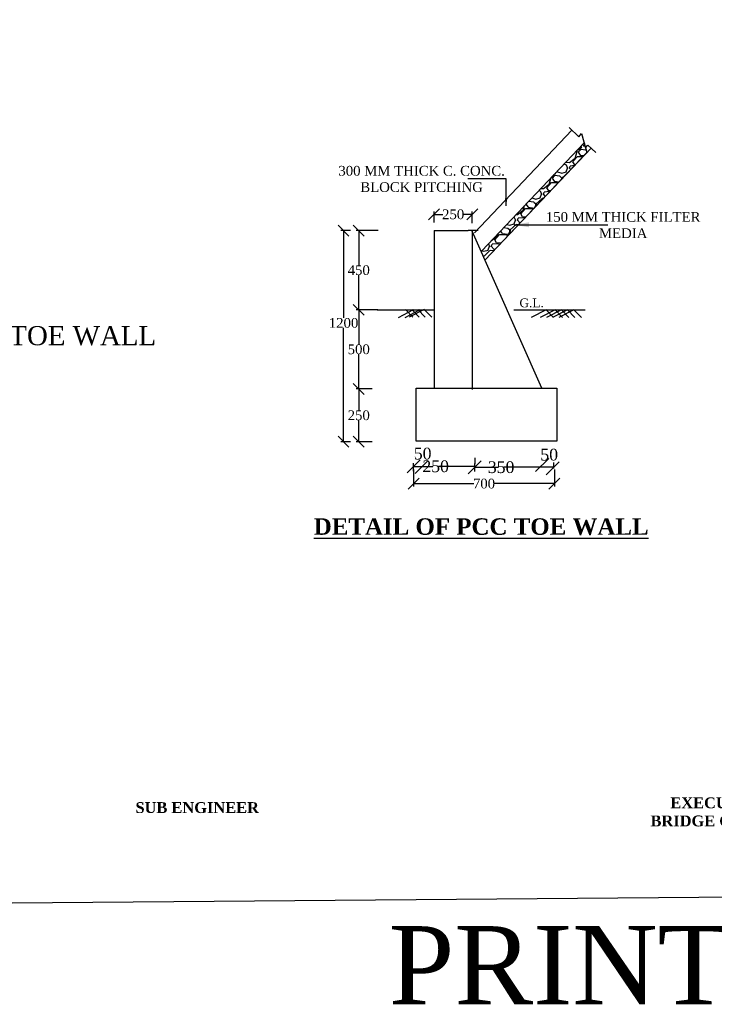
# Model space of a CAD drawing. Header units: millimetres. Extents: x -27872795 to 29991973, y -11755161 to 541449.
# Tile 16 of 37: x -21215405 to -21087428, y -11755161 to -11573823. Entities that reach past the tile are written whole.
import ezdxf

# ---------------------------------------------------------------- set-up
doc = ezdxf.new("R2010")
doc.units = ezdxf.units.MM
doc.header["$MEASUREMENT"] = 0
doc.styles.get("Standard").update_dxf_attribs({"font": 'times.ttf'})
doc.dimstyles.get("Standard").update_dxf_attribs({"dimtxt": 400, "dimasz": 300, "dimexe": 150, "dimexo": 100, "dimgap": 0.09, "dimtad": 1, "dimtih": 1, "dimtoh": 1, "dimdec": 0, "dimzin": 0, "dimdsep": 46, "dimtxsty": 'Standard', "dimcen": 0.09, "dimadec": 0, "dimazin": 0, "dimtfac": 1, "dimtdec": 0, "dimtofl": 0, "dimtmove": 0, "dimatfit": 3, "dimfxl": 150, "dimtolj": 1, "dimtzin": 0, "dimarcsym": 0})

# ---------------------------------------------------------------- blocks, each defined once
blk = doc.blocks.new('_Oblique')
at = {"color": 0, "linetype": 'ByBlock', "lineweight": -2}
blk.add_line((-0.5, -0.5), (0.5, 0.5), dxfattribs=at)
blk = doc.blocks.new('*D47')
at = {"color": 0, "lineweight": -2, "transparency": 16777216}
for p, q in [((-21142820, -11656643), (-21142820, -11659771)), ((-21116900, -11656643), (-21116900, -11659771)), ((-21142820, -11659271), (-21131756, -11659271)), ((-21116900, -11659271), (-21127963, -11659271))]:
    blk.add_line(p, q, dxfattribs=at)
at = {"layer": 'Defpoints', "color": 0, "lineweight": 25, "transparency": 16777216}
for p in [(-21142820, -11655143), (-21116900, -11655143), (-21116900, -11659271)]:
    blk.add_point(p, dxfattribs=at)
at = {"color": 0, "lineweight": -2, "transparency": 16777216, "xscale": 2000, "yscale": 2000, "zscale": 2000, "rotation": 180}
blk.add_blockref('_Oblique', (-21142820, -11659271), dxfattribs=at)
at = {"color": 0, "lineweight": -2, "transparency": 16777216, "xscale": 2000, "yscale": 2000, "zscale": 2000}
blk.add_blockref('_Oblique', (-21116900, -11659271), dxfattribs=at)
at = {"color": 0, "transparency": 16777216, "insert": (-21129860, -11659271), "char_height": 400, "attachment_point": 5}
blk.add_mtext('\\A1;{\\H4.5x;700}', dxfattribs=at)
blk = doc.blocks.new('*D55')
at = {"color": 0, "lineweight": -2, "transparency": 16777216}
for p, q in [((-21139063, -11611166), (-21139063, -11609175)), ((-21132015, -11611300), (-21132015, -11609175)), ((-21139063, -11609675), (-21137457, -11609675)), ((-21132015, -11609675), (-21133621, -11609675))]:
    blk.add_line(p, q, dxfattribs=at)
at = {"layer": 'Defpoints', "color": 0, "lineweight": 25, "transparency": 16777216}
for p in [(-21132015, -11609675), (-21139063, -11612666), (-21132015, -11612800)]:
    blk.add_point(p, dxfattribs=at)
at = {"color": 0, "lineweight": -2, "transparency": 16777216, "xscale": 2000, "yscale": 2000, "zscale": 2000, "rotation": 180}
blk.add_blockref('_Oblique', (-21139063, -11609675), dxfattribs=at)
at = {"color": 0, "lineweight": -2, "transparency": 16777216, "xscale": 2000, "yscale": 2000, "zscale": 2000}
blk.add_blockref('_Oblique', (-21132015, -11609675), dxfattribs=at)
at = {"color": 0, "transparency": 16777216, "insert": (-21135539, -11609675), "char_height": 400, "attachment_point": 5}
blk.add_mtext('\\A1;{\\H4.5x;250}', dxfattribs=at)
blk = doc.blocks.new('*D48')
at = {"color": 0, "lineweight": -2, "transparency": 16777216}
for p, q in [((-21149346, -11612666), (-21153435, -11612666)), ((-21152935, -11612666), (-21152935, -11619041)), ((-21152935, -11627246), (-21152935, -11620872)), ((-21149407, -11627246), (-21153435, -11627246))]:
    blk.add_line(p, q, dxfattribs=at)
at = {"layer": 'Defpoints', "color": 0, "lineweight": 25, "transparency": 16777216}
for p in [(-21147846, -11612666), (-21152935, -11627246), (-21147907, -11627246)]:
    blk.add_point(p, dxfattribs=at)
at = {"color": 0, "lineweight": -2, "transparency": 16777216, "xscale": 2000, "yscale": 2000, "zscale": 2000}
for p, rotation in [((-21152935, -11612666), 90), ((-21152935, -11627246), 270)]:
    blk.add_blockref('_Oblique', p, dxfattribs=dict(at, rotation=rotation))
at = {"color": 0, "transparency": 16777216, "insert": (-21152935, -11619956), "char_height": 400, "attachment_point": 5}
blk.add_mtext('\\A1;{\\H4.5x;450}', dxfattribs=at)
blk = doc.blocks.new('*D49')
at = {"color": 0, "lineweight": -2, "transparency": 16777216}
for p, q in [((-21152599, -11627246), (-21153435, -11627246)), ((-21152935, -11627246), (-21152935, -11633621)), ((-21152935, -11641826), (-21152935, -11635452)), ((-21150463, -11641826), (-21153435, -11641826))]:
    blk.add_line(p, q, dxfattribs=at)
at = {"layer": 'Defpoints', "color": 0, "lineweight": 25, "transparency": 16777216}
for p in [(-21151099, -11627246), (-21152935, -11641826), (-21148963, -11641826)]:
    blk.add_point(p, dxfattribs=at)
at = {"color": 0, "lineweight": -2, "transparency": 16777216, "xscale": 2000, "yscale": 2000, "zscale": 2000}
for p, rotation in [((-21152935, -11627246), 90), ((-21152935, -11641826), 270)]:
    blk.add_blockref('_Oblique', p, dxfattribs=dict(at, rotation=rotation))
at = {"color": 0, "transparency": 16777216, "insert": (-21152935, -11634536), "char_height": 400, "attachment_point": 5}
blk.add_mtext('\\A1;{\\H4.5x;500}', dxfattribs=at)
blk = doc.blocks.new('*D50')
at = {"color": 0, "lineweight": -2, "transparency": 16777216}
for p, q in [((-21152263, -11641826), (-21153435, -11641826)), ((-21152935, -11641826), (-21152935, -11645771)), ((-21152935, -11651546), (-21152935, -11647602)), ((-21150463, -11651546), (-21153435, -11651546))]:
    blk.add_line(p, q, dxfattribs=at)
at = {"layer": 'Defpoints', "color": 0, "lineweight": 25, "transparency": 16777216}
for p in [(-21150763, -11641826), (-21152935, -11651546), (-21148963, -11651546)]:
    blk.add_point(p, dxfattribs=at)
at = {"color": 0, "lineweight": -2, "transparency": 16777216, "xscale": 2000, "yscale": 2000, "zscale": 2000}
for p, rotation in [((-21152935, -11641826), 90), ((-21152935, -11651546), 270)]:
    blk.add_blockref('_Oblique', p, dxfattribs=dict(at, rotation=rotation))
at = {"color": 0, "transparency": 16777216, "insert": (-21152935, -11646686), "char_height": 400, "attachment_point": 5}
blk.add_mtext('\\A1;{\\H4.5x;250}', dxfattribs=at)
blk = doc.blocks.new('*D51')
at = {"color": 0, "lineweight": -2, "transparency": 16777216}
for p, q in [((-21154435, -11612666), (-21156235, -11612666)), ((-21155735, -11612666), (-21155735, -11628757)), ((-21155735, -11651546), (-21155735, -11630588)), ((-21154435, -11651546), (-21156235, -11651546))]:
    blk.add_line(p, q, dxfattribs=at)
at = {"layer": 'Defpoints', "color": 0, "lineweight": 25, "transparency": 16777216}
for p in [(-21152935, -11612666), (-21155735, -11651546), (-21152935, -11651546)]:
    blk.add_point(p, dxfattribs=at)
at = {"color": 0, "lineweight": -2, "transparency": 16777216, "xscale": 2000, "yscale": 2000, "zscale": 2000}
for p, rotation in [((-21155735, -11612666), 90), ((-21155735, -11651546), 270)]:
    blk.add_blockref('_Oblique', p, dxfattribs=dict(at, rotation=rotation))
at = {"color": 0, "transparency": 16777216, "insert": (-21155735, -11629673), "char_height": 400, "attachment_point": 5}
blk.add_mtext('\\A1;{\\H4.5x;1200}', dxfattribs=at)

msp = doc.modelspace()

# ---------------------------------------------------------------- hatches: boundary and pattern name
h = msp.add_hatch()
h.set_pattern_fill('GRAVEL', scale=4800, style=0)
h.set_pattern_definition([(228.0128, (-22528079.87, -11562800.27), (-38399.99151, -43200.00644), [645.773, -63931.622]), (184.9697, (-22528511.87, -11563280.27), (57600.005047, 4799.958274), [1108.166, -109708.44]), (132.5104, (-22529615.87, -11563376.27), (47999.95545, -52800.041635), [781.382, -77356.954]), (267.2737, (-22531487.87, -11564576.27), (4799.980885, 96000.001416), [1009.142, -99905.078]), (292.8337, (-22531535.87, -11565584.27), (-24000.047546, 57599.982777), [989.544, -97964.99]), (357.2737, (-22531151.87, -11566496.27), (-96000.001416, 4799.980885), [1009.142, -99905.078]), (37.6942, (-22530143.87, -11566544.27), (-62400.03526, -47999.953945), [1334.539, -132119.275]), (72.2553, (-22529087.87, -11565728.27), (33600.05166, 105599.98191), [1259.942, -124734.341]), (121.4296, (-22528703.87, -11564528.27), (-38400.039524, 62399.976175), [1012.56, -100243.55]), (175.2364, (-22529231.87, -11563664.27), (52800.00454, -4799.95936), [1155.994, -56643.662]), (222.3974, (-22530383.87, -11563568.27), (-57600.035285, -52799.961994), [1494.95, -148000.2]), (138.8141, (-22526735.87, -11564624.27), (-33600.01414, 28799.9871), [510.245, -50514.451]), (171.4692, (-22527119.87, -11564288.27), (62399.991767, -9600.03797), [970.738, -96103.253]), (225, (-22528080, -11564144.3), (-5e-13, -4800.0015), [678.82, -6109.402]), (203.1986, (-22528415.9, -11563568.27), (23999.9987, 9600.00636), [365.558, -36190.152]), (291.8014, (-22528751.9, -11563712.3), (-4799.99957, 14400.0013), [516.974, -25331.818]), (30.9638, (-22528559.9, -11564192.3), (14399.9905, 9600.0119), [839.659, -27148.91]), (161.5651, (-22527839.9, -11563760.3), (9600.0021, -4799.9923), [607.157, -14571.778]), (16.3895, (-22531535.87, -11563712.27), (48000.01055, 14399.965007), [850.56, -84205.656]), (70.3462, (-22530719.87, -11563472.27), (-19199.97719, -52800.01025), [713.573, -70643.558]), (293.1986, (-22527839.9, -11562800.27), (-9600.00636, 23999.9987), [731.112, -35824.598]), (343.6105, (-22527551.87, -11563472.27), (-48000.01055, 14399.965007), [850.56, -84205.656]), (339.444, (-22531535.9, -11566688.27), (-24000.00885, 9599.98078), [820.224, -40190.995]), (294.7751, (-22530767.87, -11566976.27), (-23999.96251, 52800.016425), [687.254, -68038.286]), (66.8014, (-22527791.9, -11567600.27), (9600.00636, 23999.9987), [731.112, -35824.598]), (17.354, (-22527503.87, -11566928.27), (-62400.00969, -19199.97361), [804.629, -79658.035]), (69.444, (-22530143.9, -11567600.27), (-9599.98078, -24000.00885), [410.112, -40601.107]), (101.3099, (-22528079.9, -11567600.3), (-4799.98863, 19200.0036), [244.752, -24230.539]), (165.9638, (-22528127.9, -11567360.3), (14400.0026, -4799.9907), [989.544, -18801.36]), (186.009, (-22529087.87, -11567120.27), (47999.998804, 4799.996724), [917.04, -90786.83]), (303.6901, (-22528559.9, -11564624.3), (-4800.0064, 9599.9979), [692.266, -16614.38]), (353.1572, (-22528175.87, -11565200.27), (81599.996954, -9600.03839), [1208.611, -119652.302]), (60.9454, (-22526975.87, -11565344.27), (-19200.00013, -33600.00185), [494.189, -48924.835]), (90, (-22526736, -11564912.3), (-4800, 4800), [288, -4512]), (120.2564, (-22529183.87, -11566976.27), (19199.97546, -33600.01179), [666.835, -66016.896]), (48.0128, (-22529519.87, -11566400.27), (38399.99151, 43200.00644), [1291.546, -63285.85]), (0, (-22528656, -11565440.3), (4800, 4800), [1248, -3552]), (325.3048, (-22527407.87, -11565440.27), (-47999.97244, 33600.041326), [758.947, -75135.715]), (254.0546, (-22526783.9, -11565872.3), (-4799.99947, -19200.0006), [698.89, -34245.638]), (207.646, (-22526975.87, -11566544.27), (-91199.979874, -48000.037023), [1137.912, -112653.475]), (175.4261, (-22527983.87, -11567072.27), (-62400.00268, 4799.975046), [1203.835, -119179.555])])
h.paths.add_polyline_path([(-21130284.2, -11616405.7), (-21129616.8, -11618057), (-21110895.1, -11598286.7), (-21111418.5, -11596483.4)])

# ---------------------------------------------------------------- linework, layer by layer
at = {"color": 7}
for p, q in [((-21131618.9, -11613103), (-21113664.5, -11594143.1)), ((-21114179.4, -11593655.4), (-21112371, -11595367.9)), ((-21130284.2, -11616405.7), (-21111418.5, -11596483.4)), ((-21112371, -11595367.9), (-21111919.1, -11594758.7)), ((-21111919.1, -11594758.7), (-21111151.1, -11597404.7)), ((-21129616.8, -11618057), (-21110135.6, -11597484.8)), ((-21111151.1, -11597404.7), (-21110711, -11596939.9)), ((-21110711, -11596939.9), (-21109263.8, -11598310.3)), ((-21125783.8, -11603148.8), (-21132845.8, -11603148.8)), ((-21125783.8, -11608117.3), (-21125783.8, -11603148.8)), ((-21139063.1, -11612666.2), (-21132762.1, -11612666.2)), ((-21139063.1, -11612666.2), (-21139063.1, -11630144.2)), ((-21139063.1, -11612666.2), (-21139063.1, -11641826.2)), ((-21139063.1, -11612666.2), (-21139063.1, -11627246.2)), ((-21130963.1, -11612666.2), (-21132762.1, -11612666.2)), ((-21119229.9, -11641699.6), (-21132014.9, -11612800)), ((-21132014.9, -11612800), (-21132014.9, -11641960)), ((-21124276.6, -11611602.9), (-21107073, -11611602.9)), ((-21149516.1, -11627246.2), (-21139063.1, -11627246.2)), ((-21145939.5, -11627246.2), (-21145939.5, -11627246.2)), ((-21142904.6, -11627288), (-21145658.9, -11628702.8)), ((-21141697.7, -11627288), (-21144452, -11628702.8)), ((-21144336.7, -11627203.7), (-21142978.8, -11628618.5)), ((-21140906.3, -11627203.7), (-21143660.6, -11628618.5)), ((-21143129.8, -11627203.7), (-21141776.2, -11628618.5)), ((-21142052.5, -11627203.7), (-21140677.9, -11628618.5)), ((-21140906.3, -11627203.7), (-21139443.2, -11628618.5)), ((-21124394.3, -11627246.2), (-21111198.7, -11627246.2)), ((-21124394.3, -11627246.2), (-21113941.3, -11627246.2)), ((-21118413.4, -11627246.2), (-21121167.7, -11628661)), ((-21116769.1, -11627246.2), (-21119523.4, -11628661)), ((-21118413.4, -11627246.2), (-21117035.4, -11628661)), ((-21115562.2, -11627246.2), (-21118316.5, -11628661)), ((-21114484.9, -11627246.2), (-21117239.2, -11628661)), ((-21116769.1, -11627246.2), (-21115411.3, -11628661)), ((-21113338.7, -11627246.2), (-21116093, -11628661)), ((-21115562.2, -11627246.2), (-21114208.6, -11628661)), ((-21114484.9, -11627246.2), (-21113110.3, -11628661)), ((-21113338.7, -11627246.2), (-21111875.6, -11628661)), ((-21139063.1, -11630144.2), (-21139063.1, -11630144.2)), ((-21142340.9, -11651419.6), (-21142340.9, -11641699.6)), ((-21142340.9, -11641699.6), (-21134240.9, -11641699.6)), ((-21142340.9, -11641699.6), (-21116420.9, -11641699.6)), ((-21139063.1, -11641826.2), (-21139063.1, -11641826.2)), ((-21124520.9, -11641699.6), (-21116420.9, -11641699.6)), ((-21116420.9, -11641699.6), (-21116420.9, -11651419.6)), ((-21134240.9, -11651419.6), (-21142340.9, -11651419.6)), ((-21116420.9, -11651419.6), (-21134240.9, -11651419.6)), ((-21131563.7, -11654531.6), (-21131563.7, -11655651.8)), ((-21142819.7, -11656942.7), (-21142819.7, -11655485.6)), ((-21142819.7, -11656085.6), (-21139281.1, -11656085.6)), ((-21131568.5, -11656085.6), (-21138258.2, -11656085.6)), ((-21131568.5, -11657045.9), (-21131568.5, -11655588.8)), ((-21131563.7, -11656251.8), (-21127208.4, -11656251.8)), ((-21117055.7, -11656251.8), (-21126199, -11656251.8)), ((-21117055.7, -11655386.6), (-21117055.7, -11656506.8))]:
    msp.add_line(p, q, dxfattribs=at)
at = {"color": 7, "linetype": 'ByBlock', "lineweight": -2}
msp.add_line((-21130363.7, -11655051.8), (-21132763.7, -11657451.8), dxfattribs=at)
at = {"color": 0, "lineweight": 25, "ltscale": 2000}
msp.add_lwpolyline([(-21477309.3, -11738644.8), (-20904256.2, -11733920.6), (-20904256.2, -11376942.8), (-21477309.3, -11381667)], close=True, dxfattribs=at)
at = {"color": 7}
msp.add_lwpolyline([(-21130284.2, -11616405.7), (-21111418.5, -11596483.4), (-21110895.1, -11598286.7), (-21129616.8, -11618057)], dxfattribs=at)
for points in [[(-21125554.2, -11606739.4), (-21125783.8, -11608117.3), (-21126013.5, -11606739.4)], [(-21121583.1, -11612050.7), (-21124338.7, -11611591.5), (-21121583.1, -11611132.2)]]:
    msp.add_solid(points, dxfattribs=at)

# ---------------------------------------------------------------- block references
at = {"color": 7, "xscale": 2400, "yscale": 2400, "zscale": 2400, "rotation": 180}
for p in [(-21142819.7, -11656085.6), (-21141320.9, -11656231.4), (-21119146.7, -11655845.6), (-21117223.6, -11656426.5)]:
    msp.add_blockref('_Oblique', p, dxfattribs=at)

# ---------------------------------------------------------------- texts
at = {"color": 7}
msp.add_text('P.C.C. TOE WALL', height=3523.975, dxfattribs=at).set_placement((-21232697.3, -11633777.7))
at = {"color": 7, "attachment_point": 2}
for s, insert, char_height, width in [('300 MM THICK C. CONC. \\PBLOCK PITCHING ', (-21141353.2, -11600749.1), 1800, 45078.01), ('150 MM THICK FILTER MEDIA', (-21104223.4, -11609249.3), 1800, 33313.067), ('{\\fTimes New Roman|b1|i0|c0|p18;\\LDETAIL OF PCC TOE WALL}', (-21130378.9, -11665654.7), 3037.5, 94978.356), (' {\\fTimes New Roman|b1|i0|c0|p18;SUB ENGINEER}', (-21183074.8, -11717929), 2000, 38933.828), ('{\\fTimes New Roman|b1|i0|c0|p18;EXECUTIVE ENGINEER P.W.D. BRIDGE CONSTRUCTION DIVISION DURG}', (-21073080.5, -11717054.9), 2000, 55669.242), (' PRINT A1', (-21102704.9, -11740761.2), 14400, 311470.621)]:
    msp.add_mtext(s, dxfattribs=dict(at, insert=insert, char_height=char_height, width=width))
at = {"color": 7, "attachment_point": 5}
for s, insert, char_height in [('\\A1;G.L.', (-21121081.2, -11625997.9), 1620), ('\\A1;50', (-21141162.9, -11653747.5), 2160), ('\\A1;50', (-21117847.3, -11653942.6), 2160), ('\\A1;250', (-21138769.7, -11656085.6), 2160), ('\\A1;350', (-21126703.7, -11656251.8), 2160)]:
    msp.add_mtext(s, dxfattribs=dict(at, insert=insert, char_height=char_height))

# ---------------------------------------------------------------- dimensions: what is measured, and where the dimension line sits
at = {"color": 7}
for base, p1, p2, text, picture, middle in [((-21132014.9, -11609675.5), (-21139063.1, -11612666.2), (-21132014.9, -11612800), '{\\H4.5x;250}', '*D55', (-21135539, -11609675.5)), ((-21116899.7, -11659271), (-21142819.7, -11655142.7), (-21116899.7, -11655142.7), '{\\H4.5x;700}', '*D47', (-21129859.7, -11659271))]:
    dim = msp.add_linear_dim(base=base, p1=p1, p2=p2, text=text, dimstyle='Standard', override={"dimasz": 2000, "dimexe": 500, "dimexo": 1500, "dimtad": 0, "dimblk1": 'Oblique', "dimblk2": 'Oblique', "dimsah": 1}, dxfattribs=at)
    dim.commit()
    dim.dimension.update_dxf_attribs({"geometry": picture, "text_midpoint": middle})
dim = msp.add_linear_dim(base=(-21155735.4, -11651546.2), p1=(-21152935.3, -11612666.2), p2=(-21152935.3, -11651546.2), angle=90, text='{\\H4.5x;1200}', dimstyle='Standard', override={"dimasz": 2000, "dimexe": 500, "dimexo": 1500, "dimtad": 0, "dimblk1": 'Oblique', "dimblk2": 'Oblique', "dimsah": 1}, dxfattribs=at)
dim.commit()
dim.dimension.update_dxf_attribs({"geometry": '*D51', "text_midpoint": (-21155735.4, -11629672.7), "dimtype": 160})
for base, p1, p2, text, picture, middle in [((-21152935.3, -11627246.2), (-21147846.1, -11612666.2), (-21147906.8, -11627246.2), '{\\H4.5x;450}', '*D48', (-21152935.3, -11619956.2)), ((-21152935.3, -11641826.2), (-21151099.2, -11627246.2), (-21148963.1, -11641826.2), '{\\H4.5x;500}', '*D49', (-21152935.3, -11634536.2)), ((-21152935.3, -11651546.2), (-21150763.1, -11641826.2), (-21148963.1, -11651546.2), '{\\H4.5x;250}', '*D50', (-21152935.3, -11646686.2))]:
    dim = msp.add_linear_dim(base=base, p1=p1, p2=p2, angle=90, text=text, dimstyle='Standard', override={"dimasz": 2000, "dimexe": 500, "dimexo": 1500, "dimtad": 0, "dimblk1": 'Oblique', "dimblk2": 'Oblique', "dimsah": 1}, dxfattribs=at)
    dim.commit()
    dim.dimension.update_dxf_attribs({"geometry": picture, "text_midpoint": middle})

doc.saveas('drawing.dxf')
